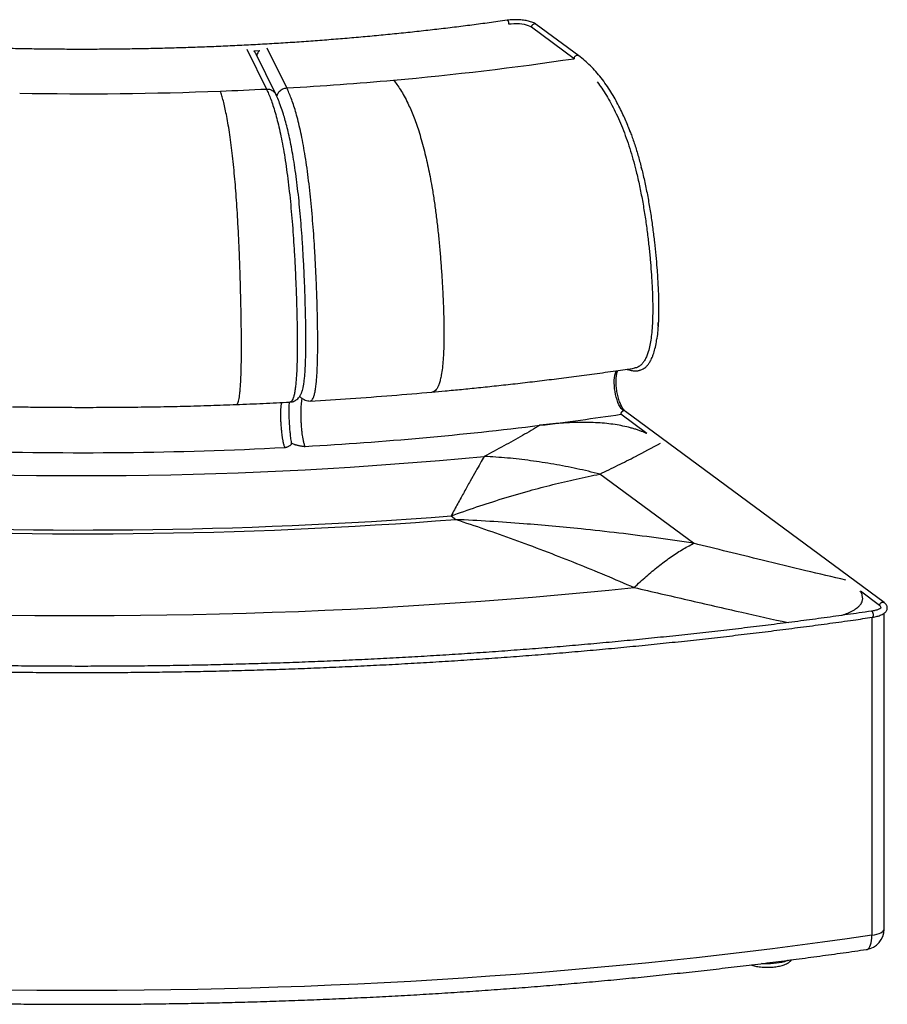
# Paper-space layout '_Dimetric' of a CAD drawing. Header units: millimetres. Extents: x -355 to 1096, y -243 to 711.
# Tile 2 of 2: x 255 to 1096, y -243 to 711. Entities that reach past the tile are written whole.
import ezdxf

# ---------------------------------------------------------------- set-up
doc = ezdxf.new("R2010")
doc.units = ezdxf.units.MM

psp = doc.layouts.new('_Dimetric')

# ---------------------------------------------------------------- linework, layer by layer
at = {"color": 7, "linetype": 'Continuous', "lineweight": 25}
for p, q in [((796.81, 676.45), (755.59, 706.88)), ((792.29, 673.62), (751.07, 704.06)), ((475.11, 682.71), (494.01, 644.22)), ((481.66, 681.07), (487.65, 681.4)), ((502.98, 639.2), (483.61, 678.66)), ((513.74, 645.29), (494.85, 683.78)), ((844.82, 607.64), (846.51, 603.22)), ((857.73, 567.1), (857.45, 568.26)), ((873.77, 414.39), (873.95, 417.95)), ((516.68, 340.92), (516.58, 340.91)), ((862.73, 310.48), (837.55, 329.07)), ((1093, 146.61), (842.07, 331.9)), ((696.97, 273.88), (691.48, 264.11)), ((908.16, 204.05), (817.33, 271.12)), ((722.84, 247.34), (748.97, 254.97)), ((672.98, 230.57), (677.6, 227.16)), ((762.62, 197.13), (767.17, 195.39)), ((1088.49, 143.78), (1069.86, 157.53)), ((1092.99, -169.68), (1092.99, 136.31)), ((1081.03, 132.31), (1081.03, -175.78))]:
    psp.add_line(p, q, dxfattribs=at)
at = {"color": 7, "linetype": 'Continuous', "lineweight": 25, "flags": 128}
for points in [[(727.27, 710.82), (727.49, 710.8), (727.9, 710.48), (728.29, 709.84), (728.6, 708.97), (728.81, 707.96), (728.88, 706.94)], [(751.07, 704.06), (749.81, 704.83), (748.2, 705.53), (746.28, 706.13), (744.11, 706.63), (741.74, 707.01), (739.22, 707.26), (736.6, 707.38), (733.97, 707.37), (731.37, 707.22), (728.88, 706.94)], [(840.29, 332.31), (839.12, 333.35), (837.97, 334.72), (836.86, 336.4), (835.8, 338.35), (834.82, 340.55), (833.94, 342.97), (833.16, 345.55), (832.5, 348.25), (831.97, 351.04), (831.58, 353.86), (831.33, 356.67), (831.24, 359.42), (831.29, 362.06), (831.5, 364.55), (831.86, 366.84), (832.36, 368.91), (832.99, 370.71), (833.27, 371.33)], [(842.07, 331.9), (841.26, 332.28), (840.29, 332.31)], [(243.81, 134.52), (269.42, 134.23), (295.04, 134.07), (320.66, 134.04), (346.28, 134.12), (371.9, 134.33), (397.5, 134.66), (423.09, 135.11), (448.65, 135.68), (474.19, 136.37), (499.7, 137.19), (525.17, 138.13), (550.59, 139.18), (575.97, 140.36), (601.29, 141.66), (626.56, 143.08), (651.76, 144.62), (676.9, 146.28), (701.96, 148.06), (726.94, 149.96), (751.83, 151.98), (776.64, 154.12), (801.36, 156.37), (825.97, 158.74), (850.48, 161.23)], [(1088.49, 143.78), (1088.65, 144.77), (1089.13, 145.7), (1089.85, 146.44), (1090.75, 146.91), (1091.7, 147.05), (1092.59, 146.85), (1093, 146.61)], [(1080.59, 138.31), (1080.82, 138.29), (1081.24, 137.97), (1081.63, 137.34), (1081.95, 136.46), (1082.16, 135.45), (1082.23, 134.43), (1082.16, 133.52), (1081.95, 132.83), (1081.63, 132.44), (1081.46, 132.38)], [(1081.03, -175.78), (1083.57, -175.34), (1085.89, -174.77), (1087.95, -174.1), (1089.7, -173.34), (1091.1, -172.51), (1092.13, -171.61), (1092.76, -170.68), (1092.99, -169.73), (1092.99, -169.68)], [(1081.03, -175.78), (1057.15, -179.21), (1033.14, -182.53), (1008.99, -185.74), (984.71, -188.83), (960.31, -191.82), (935.79, -194.7), (911.15, -197.46), (886.41, -200.11), (861.55, -202.65), (836.6, -205.08), (811.55, -207.39), (786.4, -209.59), (761.17, -211.67), (735.85, -213.64), (710.46, -215.5), (684.99, -217.23), (659.46, -218.86), (633.86, -220.36), (608.2, -221.75), (582.48, -223.02), (556.72, -224.18), (530.91, -225.21), (505.06, -226.13), (479.18, -226.94), (453.27, -227.62), (427.33, -228.19), (401.37, -228.64), (375.39, -228.97), (349.4, -229.18), (323.41, -229.27), (297.42, -229.25), (271.42, -229.11), (245.44, -228.85)], [(1075.89, -189.47), (1076.33, -189.37), (1077.34, -188.84), (1078.25, -187.93), (1079.06, -186.64), (1079.75, -185.01), (1080.3, -183.06), (1080.7, -180.85), (1080.95, -178.4), (1081.03, -175.78)], [(999.95, -199.93), (998.29, -200.63), (996.16, -201.34), (993.78, -201.96), (991.2, -202.48), (988.45, -202.9), (985.57, -203.2), (982.6, -203.38), (979.59, -203.44), (976.57, -203.38), (973.91, -203.23)]]:
    psp.add_lwpolyline(points, dxfattribs=at)
at = {"color": 7, "linetype": 'Continuous', "lineweight": 25}
for centre, radius, start, end in [((754.13, 704.19), 3.06, 61.54136, 182.50692), ((354.66, 3617.09), 2975.82, 275.06204, 278.45668), ((325.85, 3920.6), 3280.69, 273.2832, 275.09553), ((315.7, 4123.12), 3483.48, 268.99732, 272.19982), ((318.19, 4051.02), 3411.34, 272.20457, 272.95425), ((377.38, 3409.7), 3114.8, 277.04156, 278.49583), ((840.89, 329.04), 3.33, 100.34675, 179.32726), ((335.66, 3763.55), 3471.1, 273.23455, 277.00897), ((315.64, 4096.13), 3804.28, 268.24194, 272.9552), ((315.24, 4355.06), 4085.41, 265.71984, 275.4773), ((315.42, 4915.86), 4698.92, 266.83298, 274.36416), ((315.41, 4944.16), 4730.89, 266.80635, 274.39079), ((1086.94, 141.13), 3.07, 5.95609, 59.72834), ((1072.99, -169.68), 20, 278.31966, 0), ((998.91, -198.22), 4, 311.64698, 340.35079)]:
    psp.add_arc(centre, radius, start, end, dxfattribs=at)
for points, knots in [([(727.27, 710.82), (724.34, 710.41), (715.85, 709.2), (701.69, 707.28), (684.78, 705.09), (667.74, 703), (650.61, 701.01), (633.37, 699.12), (616.03, 697.33), (598.6, 695.64), (581.09, 694.05), (563.5, 692.57), (545.83, 691.18), (528.09, 689.9), (510.29, 688.72), (492.43, 687.65), (474.51, 686.67), (456.55, 685.81), (438.54, 685.04), (420.5, 684.38), (402.42, 683.83), (384.32, 683.38), (366.19, 683.03), (348.06, 682.79), (329.91, 682.66), (311.76, 682.63), (293.6, 682.7), (275.46, 682.88), (257.33, 683.17), (239.21, 683.56), (221.12, 684.06), (203.06, 684.66), (185.03, 685.36), (167.04, 686.17), (149.1, 687.08), (131.2, 688.1), (113.37, 689.22), (95.59, 690.45), (77.88, 691.77), (60.25, 693.2), (42.69, 694.74), (25.21, 696.37), (7.82, 698.1), (-9.47, 699.94), (-23.72, 701.54), (-32.19, 702.54), (-34.96, 702.86)], [0, 0, 0, 0, 0.0122351, 0.0354813, 0.0587279, 0.081975, 0.1052224, 0.1284701, 0.1517182, 0.1749666, 0.1982152, 0.2214641, 0.2447132, 0.2679626, 0.2912121, 0.3144619, 0.3377118, 0.3609618, 0.384212, 0.4074623, 0.4307127, 0.4539632, 0.4772137, 0.5004643, 0.523715, 0.5469656, 0.5702163, 0.593467, 0.6167176, 0.6399682, 0.6632187, 0.6864692, 0.7097196, 0.7329698, 0.75622, 0.77947, 0.8027199, 0.8259696, 0.8492191, 0.8724684, 0.8957175, 0.9189663, 0.9422149, 0.9654632, 0.9887113, 1, 1, 1, 1]), ([(755.59, 706.88), (755.34, 707.06), (754.59, 707.58), (753.17, 708.33), (751.26, 709.11), (749.15, 709.78), (746.89, 710.32), (744.49, 710.76), (741.98, 711.08), (739.4, 711.3), (736.77, 711.4), (734.13, 711.4), (731.51, 711.28), (729.22, 711.08), (727.83, 710.9), (727.27, 710.82)], [0, 0, 0, 0, 0.044247, 0.129706, 0.215516, 0.299784, 0.382494, 0.464074, 0.544899, 0.625241, 0.705301, 0.785239, 0.865192, 0.945257, 1, 1, 1, 1]), ([(483.56, 678.64), (483.5, 678.8), (483.33, 679.24), (482.92, 679.83), (482.47, 680.42), (482.05, 680.88), (481.79, 681.13), (481.68, 681.23)], [0, 0, 0, 0, 0.164166, 0.431283, 0.664883, 0.864956, 1, 1, 1, 1]), ([(487.31, 681.52), (487.05, 681.25), (486.41, 680.55), (485.53, 679.14), (484.86, 677.68), (484.75, 676.69), (484.72, 676.39)], [0, 0, 0, 0, 0.1904597, 0.4776888, 0.8416217, 1, 1, 1, 1]), ([(796.84, 676.39), (796.6, 676.55), (796.07, 676.9), (795.02, 676.93), (793.96, 676.55), (793.05, 675.79), (792.42, 674.75), (792.34, 674), (792.29, 673.62)], [0, 0, 0, 0, 0.147282, 0.317826, 0.488369, 0.658913, 0.829456, 1, 1, 1, 1]), ([(846.55, 603.29), (845.79, 605.2), (844.21, 609.23), (841.71, 615.14), (838.86, 621.44), (835.62, 628.03), (831.97, 634.83), (827.89, 641.72), (823.4, 648.55), (818.55, 655.12), (813.41, 661.28), (808.03, 666.93), (802.49, 672.06), (798.74, 674.95), (796.85, 676.41)], [0, 0, 0, 0, 0.052186, 0.109923, 0.173772, 0.244006, 0.320742, 0.404148, 0.494216, 0.589054, 0.687761, 0.789771, 0.894245, 1, 1, 1, 1]), ([(617.23, 652.87), (618.35, 651.47), (620.61, 648.59), (624.05, 643.43), (627.58, 637.44), (630.89, 631.01), (633.87, 624.48), (636.52, 618.04), (639.1, 611.15), (641.66, 603.58), (644.19, 595.31), (646.59, 586.55), (648.81, 577.58), (650.82, 568.56), (652.68, 559.33), (654.58, 548.87), (656.48, 537.05), (658.33, 523.82), (659.98, 510.13), (661.19, 498.53), (662.05, 489.2), (662.65, 482.22), (663.2, 475.3), (663.71, 468.27), (664.19, 461.02), (664.63, 453.64), (665.01, 446.44), (665.34, 439.4), (665.61, 432.57), (665.82, 425.72), (665.99, 418.87), (666.09, 411.83), (666.1, 404.7), (666.02, 397.52), (665.79, 389.81), (665.36, 381.8), (664.63, 373.91), (663.69, 367.48), (662.63, 362.45), (661.74, 359.38), (661.02, 357.4), (660.51, 356.21), (659.99, 355.13), (659.39, 354.08), (658.46, 352.72), (657.17, 351.46), (655.67, 350.7), (654.7, 350.61), (654.26, 350.58)], [0, 0, 0, 0, 0.031673, 0.064539, 0.098399, 0.133107, 0.16054, 0.186389, 0.212831, 0.239832, 0.267461, 0.295828, 0.322599, 0.347915, 0.373436, 0.399311, 0.43236, 0.466428, 0.501328, 0.536545, 0.554167, 0.571729, 0.589171, 0.606429, 0.624755, 0.644072, 0.662364, 0.679562, 0.697797, 0.714737, 0.732439, 0.750971, 0.769951, 0.789057, 0.809071, 0.833862, 0.858148, 0.881986, 0.899577, 0.916791, 0.923603, 0.930391, 0.937169, 0.943945, 0.952406, 0.970579, 0.986862, 1, 1, 1, 1]), ([(814.74, 651.05), (816.18, 649.1), (819.17, 645.06), (823.59, 638.17), (827.99, 630.56), (832.23, 622.34), (836.3, 613.54), (840.16, 604.18), (843.78, 594.36), (847.11, 584.16), (850.17, 573.63), (853.2, 561.86), (856.14, 548.78), (858.87, 534.51), (861.22, 520.2), (863.19, 506.12), (864.82, 492.46), (866.11, 479.46), (867.1, 467.33), (867.78, 456.79), (868.23, 447.32), (868.5, 438.37), (868.57, 428.99), (868.38, 419.46), (867.85, 410.63), (866.99, 402.71), (865.84, 395.79), (864.42, 390.05), (862.82, 385.48), (861.16, 381.92), (859.28, 378.98), (857, 376.46), (854.3, 374.75), (852.25, 373.96), (851.18, 373.92), (851.15, 373.92)], [0, 0, 0, 0, 0.031918, 0.066138, 0.100221, 0.13424, 0.168299, 0.202515, 0.23651, 0.270178, 0.303759, 0.337474, 0.380099, 0.423064, 0.465677, 0.507507, 0.54806, 0.586787, 0.623103, 0.656393, 0.681484, 0.708863, 0.738099, 0.768403, 0.799091, 0.82462, 0.850062, 0.875528, 0.894558, 0.913443, 0.932366, 0.951425, 0.975923, 0.999385, 1, 1, 1, 1]), ([(464.77, 338.54), (464.85, 338.53), (465.08, 338.52), (465.59, 338.77), (466.24, 339.64), (466.94, 341.6), (467.52, 344.23), (467.98, 347.24), (468.36, 350.56), (468.73, 354.72), (469.08, 360.14), (469.38, 367.02), (469.61, 375.2), (469.74, 384.64), (469.78, 395.11), (469.74, 404.42), (469.67, 411.85), (469.6, 417.32), (469.52, 422.46), (469.39, 430.2), (469.17, 440.78), (468.83, 454.29), (468.4, 468.26), (467.88, 482.44), (467.28, 496.57), (466.6, 510.41), (465.84, 523.75), (465, 536.44), (464.1, 548.46), (463.11, 560.04), (462.02, 571.28), (460.82, 582.21), (459.51, 592.66), (458.12, 602.49), (456.66, 611.49), (455.17, 619.53), (453.69, 626.54), (452.23, 632.6), (450.81, 637.84), (449.88, 640.77), (449.42, 642.21)], [0, 0, 0, 0, 0.00618, 0.016679, 0.036941, 0.056198, 0.073818, 0.089352, 0.103292, 0.117784, 0.138225, 0.159931, 0.182972, 0.210291, 0.238701, 0.267222, 0.283448, 0.296357, 0.309362, 0.322928, 0.355453, 0.389683, 0.424911, 0.460539, 0.496075, 0.531148, 0.565245, 0.598128, 0.630034, 0.661539, 0.694128, 0.727715, 0.762012, 0.797183, 0.833013, 0.868148, 0.902521, 0.93606, 0.968618, 1, 1, 1, 1]), ([(494.01, 644.22), (494.71, 642.72), (496.13, 639.71), (498.25, 634.38), (500.37, 628.36), (502.48, 621.56), (504.56, 613.94), (506.59, 605.47), (508.57, 596.15), (510.47, 586.01), (512.27, 575.1), (513.95, 563.48), (515.49, 551.28), (516.89, 538.63), (518.13, 525.68), (519.23, 512.56), (520.19, 499.36), (521.11, 484.71), (521.97, 468.63), (522.72, 451.16), (523.23, 436.13), (523.55, 423.49), (523.75, 413.17), (523.86, 402.9), (523.87, 392.69), (523.77, 383.89), (523.58, 376.5), (523.34, 370.46), (523, 364.64), (522.56, 359.15), (521.99, 354.12), (521.29, 349.73), (520.46, 346.12), (519.52, 343.44), (518.5, 341.74), (517.55, 340.94), (516.93, 340.93), (516.68, 340.92)], [0, 0, 0, 0, 0.032969, 0.066029, 0.099264, 0.132668, 0.166207, 0.199865, 0.233633, 0.267514, 0.301464, 0.335453, 0.369424, 0.40331, 0.437049, 0.470602, 0.503949, 0.537102, 0.581086, 0.624937, 0.668762, 0.695126, 0.721617, 0.748313, 0.775334, 0.802792, 0.820233, 0.83795, 0.855998, 0.874365, 0.893037, 0.912003, 0.931116, 0.950245, 0.969191, 0.987698, 1, 1, 1, 1]), ([(494.01, 644.22), (494.65, 644.22), (495.94, 644.22), (497.81, 643.76), (499.53, 642.98), (501.02, 641.88), (502.23, 640.58), (502.76, 639.57), (503, 639.1)], [0, 0, 0, 0, 0.170398, 0.340797, 0.511195, 0.681594, 0.851992, 1, 1, 1, 1]), ([(504.03, 636.87), (504.04, 636.97), (504.11, 637.69), (504.59, 638.99), (505.48, 640.69), (506.72, 642.19), (508.23, 643.46), (509.94, 644.42), (511.81, 645.08), (513.1, 645.22), (513.74, 645.29)], [0, 0, 0, 0, 0.0234678, 0.1629724, 0.302477, 0.4419816, 0.5814862, 0.7209908, 0.8604954, 1, 1, 1, 1]), ([(536.45, 342), (536.71, 342.01), (537.34, 342.02), (538.31, 342.83), (539.35, 344.52), (540.3, 347.21), (541.14, 350.81), (541.85, 355.2), (542.43, 360.23), (542.88, 365.73), (543.22, 371.55), (543.46, 377.58), (543.66, 384.97), (543.76, 393.77), (543.75, 403.98), (543.63, 414.26), (543.44, 424.57), (543.11, 437.21), (542.6, 452.25), (541.84, 469.71), (540.99, 485.79), (540.06, 500.45), (539.1, 513.64), (538, 526.76), (536.75, 539.71), (535.34, 552.36), (533.79, 564.56), (532.1, 576.18), (530.29, 587.09), (528.38, 597.23), (526.39, 606.55), (524.34, 615.02), (522.25, 622.64), (520.14, 629.44), (518.01, 635.45), (515.88, 640.79), (514.45, 643.79), (513.74, 645.29)], [0, 0, 0, 0, 0.012485, 0.031019, 0.049951, 0.069074, 0.088191, 0.107143, 0.125827, 0.144179, 0.162212, 0.179932, 0.197379, 0.224829, 0.251838, 0.278535, 0.305016, 0.331376, 0.375195, 0.419029, 0.463008, 0.496157, 0.529494, 0.56304, 0.596772, 0.630652, 0.664616, 0.698598, 0.732542, 0.766415, 0.800177, 0.833828, 0.86736, 0.900757, 0.933985, 0.967038, 1, 1, 1, 1]), ([(516.68, 340.86), (517.51, 340.95), (519.08, 341.12), (521.18, 341.92), (522.9, 342.92), (524.51, 344.25), (525.85, 345.77), (526.84, 347.31), (527.42, 348.4), (527.88, 349.42), (528.27, 350.4), (528.59, 351.32), (529.05, 352.79), (529.56, 354.83), (530.18, 358.12), (530.74, 362.13), (531.23, 366.99), (531.62, 372.62), (531.91, 378.91), (532.11, 385.67), (532.22, 392.73), (532.26, 401.27), (532.2, 411.36), (532.01, 423.07), (531.72, 435.1), (531.28, 448.85), (530.65, 464.25), (529.8, 481.22), (528.85, 496.8), (527.84, 510.91), (526.79, 523.51), (525.61, 535.91), (524.28, 548), (522.81, 559.67), (521.22, 570.72), (519.53, 581.01), (517.77, 590.45), (515.98, 599.03), (514.16, 606.77), (512.33, 613.71), (510.3, 620.58), (508.06, 627.23), (505.57, 633.67), (503.87, 637.29), (503.02, 639.11)], [0, 0, 0, 0, 0.009464, 0.018095, 0.025863, 0.03275, 0.042501, 0.049712, 0.055247, 0.060481, 0.065453, 0.070178, 0.07467, 0.088125, 0.102825, 0.118883, 0.136269, 0.154998, 0.174723, 0.194641, 0.214743, 0.235049, 0.265878, 0.297223, 0.329129, 0.361629, 0.405756, 0.450032, 0.494381, 0.527734, 0.561165, 0.594664, 0.628221, 0.661823, 0.695392, 0.72841, 0.760766, 0.792441, 0.823444, 0.853779, 0.883441, 0.922158, 0.960943, 1, 1, 1, 1]), ([(846.51, 603.22), (847.1, 601.71), (849.05, 596.69), (852.05, 587.56), (855.51, 575.96), (858.72, 563.55), (861.68, 550.4), (864.35, 536.61), (866.66, 522.78), (868.61, 509.14), (870.24, 495.87), (871.55, 483.17), (872.52, 471.99), (873.2, 462.37), (873.68, 454.08), (874.03, 445.82), (874.26, 437.24), (874.3, 428.27), (874.09, 419.18), (873.53, 410.67), (873.02, 405), (872.59, 402.5), (872.56, 402.33)], [0, 0, 0, 0, 0.025806, 0.086121, 0.146159, 0.206393, 0.27281, 0.33974, 0.40614, 0.471418, 0.534888, 0.59579, 0.653309, 0.695572, 0.734787, 0.77373, 0.816289, 0.861378, 0.907961, 0.955149, 0.99688, 1, 1, 1, 1]), ([(843.3, 372.77), (843.47, 372.71), (844.14, 372.5), (845.24, 372.19), (846.56, 371.85), (848.01, 371.54), (849.53, 371.3), (851.15, 371.18), (852.48, 371.17), (853.65, 371.26), (854.73, 371.4), (855.9, 371.66), (857.2, 372.06), (858.64, 372.69), (860.18, 373.59), (861.64, 374.71), (862.85, 375.87), (863.75, 376.89), (864.49, 377.84), (865.24, 378.89), (866.1, 380.27), (867.05, 382.02), (868.05, 384.22), (869.37, 387.63), (870.78, 392.56), (871.91, 397.76), (872.35, 401.14), (872.48, 402.13)], [0, 0, 0, 0, 0.013925, 0.05482, 0.090114, 0.120827, 0.171481, 0.211933, 0.248047, 0.273006, 0.29876, 0.328016, 0.360964, 0.398542, 0.441223, 0.486613, 0.523029, 0.551026, 0.572138, 0.598989, 0.631697, 0.670258, 0.714736, 0.765281, 0.861353, 0.959469, 1, 1, 1, 1]), ([(654.41, 350.57), (658.73, 350.96), (668.31, 351.82), (683.38, 353.26), (699.95, 354.92), (717.33, 356.75), (735.53, 358.75), (754.14, 360.91), (773.11, 363.21), (792.4, 365.67), (812.35, 368.34), (832.04, 371.08), (845, 373.01), (851.15, 373.92)], [0, 0, 0, 0, 0.0642284, 0.1425303, 0.2252978, 0.3125329, 0.4042374, 0.5004134, 0.5951911, 0.6939479, 0.7966856, 0.9034063, 1, 1, 1, 1]), ([(842.07, 331.9), (841.93, 332.01), (841.55, 332.3), (840.84, 333.01), (839.95, 334.11), (839.04, 335.49), (838.13, 337.13), (837.24, 339.01), (836.4, 341.12), (835.62, 343.4), (834.92, 345.84), (834.31, 348.4), (833.81, 351.02), (833.42, 353.69), (833.15, 356.35), (833.01, 358.96), (832.99, 361.49), (833.09, 363.89), (833.31, 366.13), (833.63, 368.18), (834.06, 369.95), (834.38, 371.06), (834.57, 371.48), (834.57, 371.48)], [0, 0, 0, 0, 0.026661, 0.074702, 0.123111, 0.172286, 0.222297, 0.273046, 0.32439, 0.37619, 0.428324, 0.480692, 0.533209, 0.585801, 0.638401, 0.690922, 0.743296, 0.795443, 0.847268, 0.898656, 0.949473, 0.99957, 1, 1, 1, 1]), ([(526.16, 346.32), (526.5, 346.01), (527.43, 345.16), (529.2, 343.89), (531.45, 342.75), (533.79, 342), (535.62, 341.96), (536.47, 341.94)], [0, 0, 0, 0, 0.141951, 0.394956, 0.622523, 0.82439, 1, 1, 1, 1]), ([(531.51, 297.98), (531.35, 298.36), (531.03, 299.08), (530.58, 300.54), (530.17, 302.12), (529.71, 304.24), (529.24, 306.87), (528.83, 309.68), (528.54, 312.09), (528.31, 314.25), (528.1, 316.58), (527.87, 319.67), (527.66, 323.52), (527.56, 327.43), (527.55, 330.51), (527.58, 332.89), (527.67, 335.57), (527.85, 338.55), (528.19, 341.51), (528.52, 343.49), (528.76, 344.14), (528.8, 344.27)], [0, 0, 0, 0, 0.052162, 0.100802, 0.145919, 0.187511, 0.260053, 0.318522, 0.352804, 0.393688, 0.433996, 0.473727, 0.551377, 0.626728, 0.672727, 0.71438, 0.758195, 0.827925, 0.902507, 0.981938, 1, 1, 1, 1]), ([(536.46, 341.94), (549.54, 342.73), (576.04, 344.32), (615.38, 347.2), (641.5, 349.45), (654.41, 350.57)], [0, 0, 0, 0, 0.330107, 0.668798, 1, 1, 1, 1]), ([(247.93, 336.35), (254.57, 336.25), (268.76, 336.04), (290.79, 335.85), (314.24, 335.77), (338.39, 335.82), (363.09, 336.01), (388.28, 336.36), (413.94, 336.89), (439.54, 337.59), (456.51, 338.22), (464.77, 338.53)], [0, 0, 0, 0, 0.091703, 0.196098, 0.303787, 0.414761, 0.529013, 0.644401, 0.762923, 0.88456, 1, 1, 1, 1]), ([(464.76, 338.52), (473.43, 338.87), (490.74, 339.56), (507.98, 340.43), (516.58, 340.86)], [0, 0, 0, 0, 0.501072, 1, 1, 1, 1]), ([(508.37, 340.46), (508.36, 340.41), (508.2, 339.57), (507.99, 337.4), (507.78, 334.49), (507.69, 331.81), (507.65, 329.39), (507.66, 326.29), (507.77, 322.39), (508.03, 317.8), (508.43, 313.14), (508.83, 309.79), (509.14, 307.62), (509.31, 306.47), (509.52, 305.25), (509.75, 303.98), (510.04, 302.55), (510.39, 301.02), (510.81, 299.45), (511.27, 298), (511.6, 297.28), (511.77, 296.9)], [0, 0, 0, 0, 0.005786, 0.087954, 0.164766, 0.213025, 0.258897, 0.311638, 0.393183, 0.477695, 0.565175, 0.655621, 0.678147, 0.703322, 0.731145, 0.761616, 0.794735, 0.839851, 0.889101, 0.942484, 1, 1, 1, 1]), ([(518.51, 300.62), (518.46, 300.9), (518.27, 301.93), (517.98, 303.92), (517.63, 306.47), (517.23, 309.81), (516.81, 314.08), (516.42, 319.34), (516.16, 324.67), (516.03, 329.93), (516.06, 334.89), (516.16, 338.61), (516.29, 340.37), (516.32, 340.85)], [0, 0, 0, 0, 0.02618, 0.098124, 0.166153, 0.230176, 0.350022, 0.469994, 0.590793, 0.712373, 0.834612, 0.955304, 1, 1, 1, 1]), ([(759.22, 318.39), (753.56, 315.06), (742.14, 308.35), (724.13, 298.32), (711.55, 291.67), (705.19, 288.31)], [0, 0, 0, 0, 0.326784, 0.660122, 1, 1, 1, 1]), ([(862.69, 310.47), (861.33, 311.07), (859.01, 312.09), (855.38, 313.42), (852.07, 314.52), (848.66, 315.54), (844, 316.78), (837.89, 318.13), (830.07, 319.42), (821.82, 320.38), (813.14, 320.99), (804.04, 321.26), (795.99, 321.2), (789.09, 320.97), (783.38, 320.67), (777.53, 320.26), (771.54, 319.75), (765.4, 319.13), (761.3, 318.64), (759.22, 318.39)], [0, 0, 0, 0, 0.058346, 0.09985, 0.140392, 0.180091, 0.219069, 0.29536, 0.37041, 0.445697, 0.522121, 0.600824, 0.682849, 0.731308, 0.781357, 0.833134, 0.886762, 0.942351, 1, 1, 1, 1]), ([(511.77, 296.9), (511.9, 296.91), (512.15, 296.93), (512.67, 297.01), (513.23, 297.14), (513.83, 297.33), (514.64, 297.64), (515.64, 298.09), (516.63, 298.65), (517.44, 299.2), (518, 299.71), (518.4, 300.18), (518.44, 300.47), (518.46, 300.61)], [0, 0, 0, 0, 0.0189445, 0.0400817, 0.0922796, 0.1426472, 0.2056472, 0.3485761, 0.5075447, 0.6445819, 0.7743152, 0.8973728, 1, 1, 1, 1]), ([(518.25, 301.51), (518.54, 301.27), (519.13, 300.75), (520.53, 300.18), (521.8, 299.75), (522.75, 299.47), (523.8, 299.2), (525, 298.91), (526.28, 298.63), (527.61, 298.37), (528.85, 298.17), (529.9, 298.03), (530.68, 297.97), (531.18, 297.97), (531.4, 297.98), (531.51, 297.98)], [0, 0, 0, 0, 0.161903, 0.338607, 0.410091, 0.483627, 0.559378, 0.637498, 0.727766, 0.808339, 0.880675, 0.938282, 0.972385, 0.986766, 1, 1, 1, 1]), ([(817.33, 271.12), (823.14, 273.95), (834.77, 279.6), (854.48, 289.55), (868, 296.76), (876.05, 301.05)], [0, 0, 0, 0, 0.287797, 0.575589, 1, 1, 1, 1]), ([(705.19, 288.31), (703.9, 286.05), (701.32, 281.54), (698.42, 276.44), (696.97, 273.88)], [0, 0, 0, 0, 0.500081, 1, 1, 1, 1]), ([(817.33, 271.12), (809.9, 272.92), (795.04, 276.52), (772.62, 280.8), (750.16, 284.25), (727.67, 286.84), (712.69, 287.82), (705.19, 288.31)], [0, 0, 0, 0, 0.1999999, 0.3999999, 0.6000001, 0.8000001, 1, 1, 1, 1]), ([(748.97, 254.97), (756.51, 257), (771.69, 261.08), (794.49, 266.47), (809.68, 269.56), (817.33, 271.12)], [0, 0, 0, 0, 0.328376, 0.661709, 1, 1, 1, 1]), ([(691.48, 264.11), (689.58, 260.72), (685.79, 253.91), (679.61, 242.73), (675.2, 234.63), (672.98, 230.57)], [0, 0, 0, 0, 0.332298, 0.665644, 1, 1, 1, 1]), ([(672.98, 230.57), (681.26, 233.53), (697.93, 239.5), (714.5, 244.71), (722.84, 247.34)], [0, 0, 0, 0, 0.496567, 1, 1, 1, 1]), ([(677.6, 227.16), (686.88, 224.09), (705.5, 217.93), (733.85, 207.92), (753.02, 200.73), (762.62, 197.13)], [0, 0, 0, 0, 0.3316169, 0.6649692, 1, 1, 1, 1]), ([(743.19, 223.03), (732.28, 223.84), (710.41, 225.45), (688.55, 226.59), (677.6, 227.16)], [0, 0, 0, 0, 0.499037, 1, 1, 1, 1]), ([(799.03, 218.01), (789.71, 218.94), (771.1, 220.79), (752.48, 222.29), (743.19, 223.03)], [0, 0, 0, 0, 0.5007829, 1, 1, 1, 1]), ([(908.16, 204.05), (896.11, 205.84), (871.96, 209.43), (835.57, 214.08), (811.23, 216.7), (799.03, 218.01)], [0, 0, 0, 0, 0.331686, 0.665015, 1, 1, 1, 1]), ([(850.48, 161.23), (854.4, 164.89), (862.22, 172.22), (873.87, 181.84), (885.42, 190.42), (896.88, 197.95), (904.4, 202.02), (908.16, 204.05)], [0, 0, 0, 0, 0.2, 0.4, 0.6, 0.8, 1, 1, 1, 1]), ([(1055.81, 168.35), (1042.9, 171.41), (1015.76, 177.84), (966.47, 189.71), (930.28, 198.61), (908.16, 204.05)], [0, 0, 0, 0, 0.260681, 0.548211, 1, 1, 1, 1]), ([(767.17, 195.39), (776.29, 191.84), (794.6, 184.72), (822.38, 173.34), (841.1, 165.27), (850.48, 161.23)], [0, 0, 0, 0, 0.3314388, 0.6647871, 1, 1, 1, 1]), ([(850.48, 161.23), (867.7, 157.24), (902.36, 149.2), (952.12, 137.87), (984.72, 130.57), (999.71, 127.22)], [0, 0, 0, 0, 0.347919, 0.700288, 1, 1, 1, 1]), ([(1051.49, 134.16), (1051.79, 134.26), (1053.04, 134.67), (1055.08, 135.42), (1058.8, 136.91), (1063.1, 139.01), (1066.76, 141.47), (1069.11, 143.65), (1070.58, 145.51), (1071.76, 147.76), (1072.34, 150.45), (1071.87, 153.58), (1070.96, 155.97), (1069.97, 157.29), (1069.78, 157.54)], [0, 0, 0, 0, 0.016626, 0.06902, 0.120517, 0.246177, 0.369412, 0.444651, 0.520393, 0.597195, 0.715509, 0.839076, 0.969359, 1, 1, 1, 1]), ([(1081.46, 132.38), (1081.89, 132.44), (1083.13, 132.63), (1085.09, 133.03), (1087.27, 133.6), (1089.28, 134.29), (1091.11, 135.1), (1092.68, 136.01), (1093.94, 137.02), (1094.88, 138.08), (1095.55, 139.21), (1095.95, 140.45), (1096.04, 141.75), (1095.8, 143.03), (1095.29, 144.2), (1094.53, 145.26), (1093.74, 146.04), (1093.18, 146.47), (1093, 146.61)], [0, 0, 0, 0, 0.039151, 0.114163, 0.189804, 0.266501, 0.344744, 0.425108, 0.497683, 0.562413, 0.620878, 0.675823, 0.734975, 0.791412, 0.847397, 0.905855, 0.969764, 1, 1, 1, 1]), ([(1080.59, 138.31), (1076.65, 137.74), (1065.22, 136.08), (1046.2, 133.4), (1023.51, 130.31), (1000.69, 127.32), (977.76, 124.43), (954.72, 121.64), (931.57, 118.95), (908.33, 116.35), (884.98, 113.86), (861.54, 111.47), (838.01, 109.18), (814.39, 106.98), (790.68, 104.9), (766.9, 102.91), (743.05, 101.02), (719.12, 99.24), (695.13, 97.56), (671.07, 95.98), (646.95, 94.51), (622.78, 93.14), (598.56, 91.87), (574.29, 90.71), (549.98, 89.65), (525.63, 88.7), (501.24, 87.85), (476.83, 87.11), (452.38, 86.47), (427.92, 85.93), (403.43, 85.5), (378.93, 85.18), (354.42, 84.96), (329.91, 84.85), (305.39, 84.84), (280.87, 84.94), (256.36, 85.14), (231.86, 85.45), (207.37, 85.86), (182.9, 86.38), (158.45, 87), (134.03, 87.73), (109.64, 88.56), (85.28, 89.5), (60.96, 90.54), (36.69, 91.68), (12.46, 92.93), (-11.72, 94.29), (-35.85, 95.74), (-59.91, 97.3), (-83.92, 98.97), (-107.85, 100.73), (-131.72, 102.6), (-155.51, 104.58), (-179.23, 106.65), (-202.86, 108.82), (-226.41, 111.1), (-249.86, 113.48), (-273.23, 115.96), (-296.49, 118.53), (-318.25, 121.04), (-332.21, 122.73), (-338.49, 123.49)], [0, 0, 0, 0, 0.008868, 0.025718, 0.042568, 0.059418, 0.076268, 0.093118, 0.109968, 0.126819, 0.143669, 0.16052, 0.17737, 0.194221, 0.211072, 0.227923, 0.244774, 0.261625, 0.278476, 0.295327, 0.312178, 0.329029, 0.34588, 0.362732, 0.379583, 0.396435, 0.413286, 0.430137, 0.446989, 0.46384, 0.480692, 0.497543, 0.514395, 0.531246, 0.548098, 0.564949, 0.581801, 0.598653, 0.615504, 0.632356, 0.649207, 0.666059, 0.68291, 0.699761, 0.716613, 0.733464, 0.750315, 0.767167, 0.784018, 0.800869, 0.81772, 0.834571, 0.851422, 0.868273, 0.885124, 0.901975, 0.918826, 0.935677, 0.952527, 0.969378, 0.986228, 1, 1, 1, 1]), ([(1090.02, 141.67), (1090.03, 141.67), (1090.04, 141.7), (1089.9, 141.49), (1089.48, 141.13), (1088.77, 140.67), (1087.77, 140.17), (1086.48, 139.66), (1084.93, 139.18), (1083.15, 138.75), (1081.66, 138.47), (1080.79, 138.34), (1080.59, 138.31)], [0, 0, 0, 0, 0.045615, 0.148351, 0.256381, 0.365724, 0.479068, 0.596793, 0.718273, 0.842659, 0.963697, 1, 1, 1, 1]), ([(-339.21, 117.53), (-335.17, 117.04), (-323.43, 115.62), (-303.92, 113.34), (-280.66, 110.73), (-257.3, 108.22), (-233.84, 105.81), (-210.29, 103.5), (-186.66, 101.3), (-162.94, 99.19), (-139.14, 97.19), (-115.27, 95.29), (-91.33, 93.49), (-67.31, 91.79), (-43.24, 90.2), (-19.11, 88.71), (5.08, 87.32), (29.33, 86.04), (53.61, 84.87), (77.95, 83.79), (102.32, 82.83), (126.72, 81.96), (151.16, 81.2), (175.62, 80.55), (200.11, 80), (224.62, 79.56), (249.14, 79.22), (273.68, 78.99), (298.22, 78.86), (322.76, 78.84), (347.3, 78.92), (371.84, 79.11), (396.36, 79.4), (420.88, 79.8), (445.37, 80.3), (469.85, 80.91), (494.3, 81.63), (518.72, 82.44), (543.11, 83.37), (567.45, 84.4), (591.76, 85.53), (616.02, 86.77), (640.24, 88.11), (664.39, 89.55), (688.49, 91.1), (712.53, 92.75), (736.51, 94.51), (760.41, 96.36), (784.24, 98.32), (807.99, 100.39), (831.66, 102.55), (855.25, 104.82), (878.74, 107.18), (902.15, 109.65), (925.45, 112.22), (948.66, 114.88), (971.76, 117.65), (994.75, 120.52), (1017.63, 123.48), (1040.39, 126.54), (1061.67, 129.51), (1075.32, 131.49), (1081.46, 132.38)], [0, 0, 0, 0, 0.008869, 0.02572, 0.042571, 0.059423, 0.076274, 0.093125, 0.109976, 0.126827, 0.143677, 0.160528, 0.177379, 0.19423, 0.21108, 0.227931, 0.244781, 0.261631, 0.278482, 0.295332, 0.312182, 0.329033, 0.345883, 0.362733, 0.379583, 0.396434, 0.413284, 0.430134, 0.446984, 0.463834, 0.480684, 0.497535, 0.514385, 0.531235, 0.548085, 0.564935, 0.581786, 0.598636, 0.615486, 0.632336, 0.649187, 0.666037, 0.682887, 0.699738, 0.716588, 0.733439, 0.750289, 0.76714, 0.783991, 0.800842, 0.817692, 0.834543, 0.851394, 0.868245, 0.885097, 0.901948, 0.918799, 0.935651, 0.952502, 0.969354, 0.986206, 1, 1, 1, 1]), ([(-334.4, -204.21), (-330.36, -204.7), (-318.64, -206.12), (-299.17, -208.39), (-275.95, -211), (-252.62, -213.5), (-229.21, -215.9), (-205.7, -218.2), (-182.11, -220.4), (-158.44, -222.5), (-134.68, -224.5), (-110.86, -226.39), (-86.96, -228.18), (-63, -229.86), (-38.97, -231.45), (-14.89, -232.93), (9.25, -234.3), (33.44, -235.57), (57.68, -236.74), (81.96, -237.8), (106.27, -238.75), (130.63, -239.6), (155.01, -240.35), (179.42, -240.99), (203.85, -241.53), (228.3, -241.96), (252.76, -242.28), (277.24, -242.5), (301.72, -242.61), (326.2, -242.62), (350.68, -242.52), (375.16, -242.32), (399.62, -242.01), (424.08, -241.59), (448.51, -241.07), (472.92, -240.45), (497.31, -239.72), (521.67, -238.88), (545.99, -237.94), (570.27, -236.89), (594.51, -235.74), (618.71, -234.49), (642.86, -233.13), (666.95, -231.67), (690.98, -230.1), (714.95, -228.43), (738.86, -226.65), (762.7, -224.78), (786.46, -222.79), (810.14, -220.71), (833.75, -218.53), (857.26, -216.24), (880.69, -213.85), (904.03, -211.36), (927.26, -208.77), (950.4, -206.08), (973.43, -203.29), (996.36, -200.4), (1019.17, -197.42), (1041.86, -194.33), (1060.75, -191.67), (1072.07, -190.02), (1075.89, -189.47)], [0, 0, 0, 0, 0.008917, 0.02586, 0.042803, 0.059746, 0.076688, 0.093629, 0.11057, 0.12751, 0.14445, 0.161389, 0.178328, 0.195266, 0.212204, 0.229142, 0.246079, 0.263016, 0.279953, 0.29689, 0.313826, 0.330762, 0.347698, 0.364634, 0.38157, 0.398505, 0.415441, 0.432376, 0.449311, 0.466247, 0.483182, 0.500117, 0.517053, 0.533988, 0.550924, 0.567859, 0.584795, 0.601731, 0.618667, 0.635603, 0.65254, 0.669476, 0.686413, 0.703351, 0.720288, 0.737226, 0.754164, 0.771103, 0.788042, 0.804982, 0.821922, 0.838862, 0.855803, 0.872745, 0.889687, 0.90663, 0.923574, 0.940518, 0.957463, 0.974408, 0.991355, 1, 1, 1, 1]), ([(1001.57, -201.21), (1001.97, -200.86), (1002.53, -200.35), (1002.95, -199.7), (1003.08, -199.5)], [0, 0, 0, 0, 0.698914, 1, 1, 1, 1]), ([(963.57, -204.47), (964.25, -204.69), (965.66, -205.15), (968.01, -205.69), (970.54, -206.14), (973.15, -206.47), (975.83, -206.69), (978.54, -206.79), (981.26, -206.77), (983.96, -206.64), (986.6, -206.4), (989.17, -206.05), (991.63, -205.58), (993.97, -205), (996.17, -204.29), (998.24, -203.43), (1000.02, -202.4), (1001.13, -201.66), (1001.57, -201.22), (1001.57, -201.21)], [0, 0, 0, 0, 0.059422, 0.123651, 0.186535, 0.248514, 0.30992, 0.370997, 0.431938, 0.492909, 0.554032, 0.615496, 0.677533, 0.740457, 0.804714, 0.870936, 0.939831, 0.999063, 1, 1, 1, 1])]:
    psp.add_open_spline(points, degree=3, knots=knots, dxfattribs=at)

doc.saveas('drawing.dxf')
